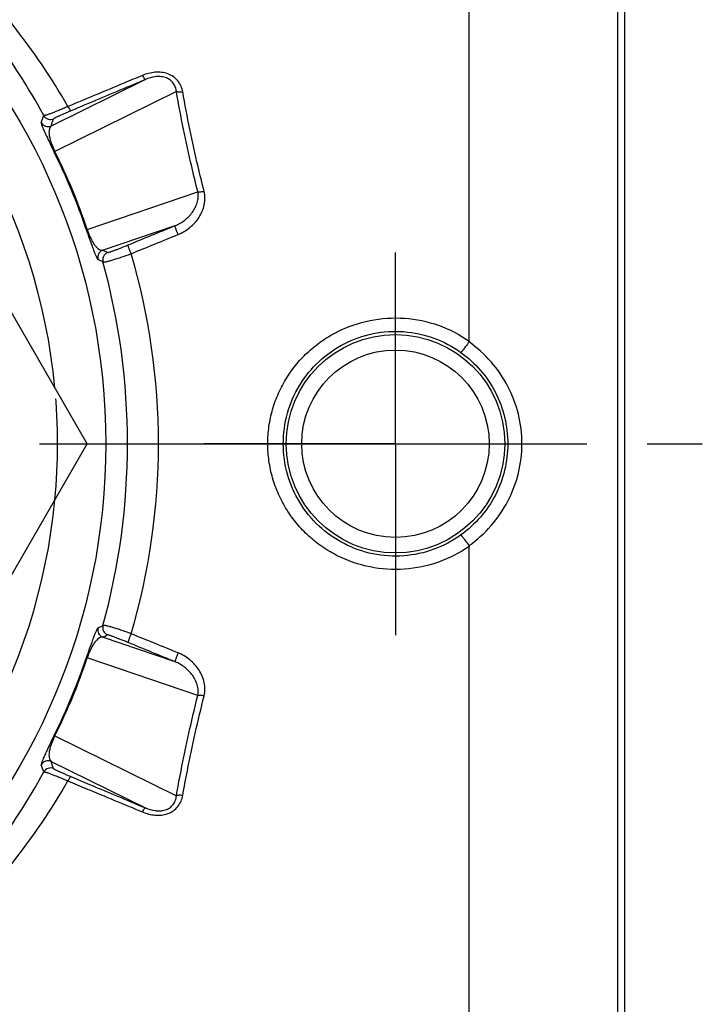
# Model space of a CAD drawing. Header units: millimetres. Extents: x 420 to 580, y 417 to 583.
# Tile 4 of 5: x 536 to 580, y 464 to 527. Entities that reach past the tile are written whole.
import ezdxf

# ---------------------------------------------------------------- set-up
doc = ezdxf.new("R2010")
doc.units = ezdxf.units.MM
doc.header["$LTSCALE"] = 65.185185
doc.linetypes.add('CENTER', pattern=[0.6, 0.375, -0.075, 0.075, -0.075])
doc.linetypes.add('HIDDEN', pattern=[0.2, 0.1, -0.1])
for name, color, linetype in [('ACHSEN_S', 7, 'CONTINUOUS'), ('FASEN', 7, 'CONTINUOUS'), ('KOERPER', 7, 'CONTINUOUS'), ('KONST.EL_MIT_GEO', 7, 'CONTINUOUS')]:
    doc.layers.add(name, color=color, linetype=linetype)

msp = doc.modelspace()

# ---------------------------------------------------------------- linework, layer by layer
at = {"layer": 'ACHSEN_S', "color": 2, "linetype": 'CENTER'}
msp.add_line((420, 500), (580, 500), dxfattribs=at)
at = {"layer": 'FASEN', "color": 7, "linetype": 'Continuous'}
msp.add_circle((500, 500), 41.605, dxfattribs=at)
for start, end in [(5.38014, 54.61985), (305.38015, 354.61986)]:
    msp.add_arc((500, 500), 38.5, start, end, dxfattribs=at)
at = {"layer": 'FASEN', "color": 8, "linetype": 'HIDDEN'}
msp.add_arc((500, 500), 38.5, 354.61986, 5.38014, dxfattribs=at)
at = {"layer": 'KOERPER', "color": 2, "linetype": 'CENTER'}
for q in [(560.25, 512.321), (547.929, 500), (572.571, 500), (560.25, 487.679)]:
    msp.add_line((560.25, 500), q, dxfattribs=at)
at = {"layer": 'KONST.EL_MIT_GEO', "color": 7, "linetype": 'Continuous'}
for p, q in [((575, 578), (575, 422)), ((565, 506.609), (565, 555.388)), ((574.544, 554.498), (574.544, 445.502)), ((540.415, 500), (520.207, 535)), ((544.159, 523.457), (538.085, 520.461)), ((546.152, 522.676), (538.332, 518.818)), ((540.411, 513.798), (547.528, 516.213)), ((541.398, 512.462), (546.072, 514.048)), ((520.207, 465), (540.415, 500)), ((565, 444.612), (565, 493.391)), ((546.072, 485.952), (541.398, 487.538)), ((547.528, 483.787), (540.411, 486.202)), ((538.332, 481.182), (546.152, 477.324)), ((538.085, 479.539), (544.159, 476.543))]:
    msp.add_line(p, q, dxfattribs=at)
for radius in [7.034, 6.034]:
    msp.add_circle((560.25, 500), radius, dxfattribs=at)
for centre, radius, start, end in [((416.703, 563.745), 128.203, 340.37217, 340.58831), ((537.894, 520.923), 0.5, 208.97685, 292.42804), ((538.053, 521.382), 0.5, 209.40207, 292.42865), ((414.722, 563.655), 130.706, 340.70251, 340.91559), ((502.616, 501.083), 39.817, 18.63356, 26.36644), ((502.21, 500.915), 40.315, 18.63656, 26.36343), ((541.59, 512), 0.5, 112.572, 196.02343), ((484.81, 394.893), 130.479, 64.14375, 64.29759), ((486.271, 396.228), 127.978, 64.47191, 64.62796), ((541.905, 511.848), 0.5, 112.57155, 195.7162), ((501.705, 499.995), 43.297, 0.00687, 16.42702), ((498.824, 500.001), 44.18, 359.99881, 15.37175), ((498.824, 499.999), 44.18, 344.62825, 0.00119), ((501.705, 500.005), 43.297, 343.57298, 359.99313), ((486.271, 603.772), 127.978, 295.37204, 295.52809), ((541.905, 488.152), 0.5, 164.28379, 247.42847), ((541.59, 488), 0.5, 163.97685, 247.42804), ((484.81, 605.107), 130.479, 295.70241, 295.85625), ((502.616, 498.917), 39.817, 333.63356, 341.36644), ((502.21, 499.085), 40.315, 333.63657, 341.36344), ((537.894, 479.077), 0.5, 67.57279, 151.02264), ((414.722, 436.345), 130.706, 19.08441, 19.29749), ((416.703, 436.255), 128.203, 19.41169, 19.62783), ((538.053, 478.618), 0.5, 67.57213, 150.59716)]:
    msp.add_arc(centre, radius, start, end, dxfattribs=at)
for points, knots in [([(539.174, 521.717), (538.124, 523.54), (535.778, 527.011), (531.589, 531.644), (526.835, 535.631), (523.337, 537.83), (521.519, 538.806)], [0, 0, 0, 0, 0.253761, 0.503358, 0.751117, 1, 1, 1, 1]), ([(537.618, 521.137), (536.639, 522.929), (534.451, 526.35), (530.52, 530.945), (526.038, 534.925), (522.72, 537.138), (520.992, 538.125)], [0, 0, 0, 0, 0.254679, 0.504487, 0.751854, 1, 1, 1, 1]), ([(546.56, 522.653), (546.538, 522.78), (546.464, 523.032), (546.262, 523.375), (545.966, 523.653), (545.598, 523.842), (545.19, 523.933), (544.633, 523.935), (544.223, 523.824), (543.968, 523.718)], [0, 0, 0, 0, 0.119251, 0.239845, 0.362876, 0.488701, 0.616534, 0.745085, 1, 1, 1, 1]), ([(543.968, 523.718), (543.569, 523.551), (541.971, 522.884), (540.373, 522.217), (539.174, 521.717)], [0, 0, 0, 0, 0.24975, 1, 1, 1, 1]), ([(544.159, 523.457), (543.76, 523.289), (542.162, 522.616), (540.564, 521.944), (539.365, 521.44)], [0, 0, 0, 0, 0.249746, 1, 1, 1, 1]), ([(543.968, 523.718), (543.986, 523.68), (544.022, 523.614), (544.074, 523.531), (544.114, 523.481), (544.142, 523.46), (544.154, 523.456), (544.159, 523.457)], [0, 0, 0, 0, 0.379382, 0.683837, 0.891464, 0.95658, 1, 1, 1, 1]), ([(546.152, 522.676), (546.142, 522.773), (546.101, 522.969), (545.959, 523.241), (545.729, 523.462), (545.431, 523.602), (545.104, 523.656), (544.669, 523.635), (544.355, 523.541), (544.159, 523.457)], [0, 0, 0, 0, 0.115741, 0.234562, 0.358421, 0.487069, 0.617576, 0.747257, 1, 1, 1, 1]), ([(546.56, 522.653), (546.484, 522.641), (546.373, 522.634), (546.236, 522.649), (546.177, 522.665), (546.152, 522.676)], [0, 0, 0, 0, 0.560305, 0.80043, 1, 1, 1, 1]), ([(547.528, 516.213), (547.393, 516.756), (546.878, 518.897), (546.435, 521.056), (546.152, 522.676)], [0, 0, 0, 0, 0.253683, 1, 1, 1, 1]), ([(547.936, 516.245), (547.801, 516.782), (547.285, 518.906), (546.843, 521.047), (546.56, 522.653)], [0, 0, 0, 0, 0.253683, 1, 1, 1, 1]), ([(539.174, 521.717), (539.072, 521.673), (538.874, 521.588), (538.588, 521.468), (538.328, 521.363), (538.102, 521.276), (537.938, 521.217), (537.827, 521.18), (537.762, 521.16), (537.708, 521.146), (537.667, 521.137), (537.638, 521.133), (537.622, 521.134), (537.618, 521.137)], [0, 0, 0, 0, 0.20007, 0.387956, 0.55778, 0.704527, 0.824262, 0.873085, 0.914199, 0.947438, 0.972719, 0.990094, 1, 1, 1, 1]), ([(539.365, 521.44), (539.287, 521.407), (539.137, 521.343), (538.922, 521.25), (538.73, 521.165), (538.566, 521.09), (538.449, 521.035), (538.373, 520.997), (538.329, 520.975), (538.295, 520.956), (538.269, 520.941), (538.254, 520.93), (538.246, 520.923), (538.244, 520.92)], [0, 0, 0, 0, 0.20441, 0.395682, 0.567381, 0.714306, 0.832723, 0.880466, 0.920314, 0.952163, 0.97598, 0.991822, 1, 1, 1, 1]), ([(539.174, 521.717), (539.193, 521.678), (539.229, 521.608), (539.282, 521.52), (539.321, 521.466), (539.348, 521.443), (539.36, 521.439), (539.365, 521.44)], [0, 0, 0, 0, 0.381141, 0.687853, 0.895935, 0.959682, 1, 1, 1, 1]), ([(537.456, 520.681), (537.454, 520.675), (537.453, 520.66), (537.457, 520.618), (537.478, 520.541), (537.521, 520.418), (537.591, 520.247), (537.694, 520.012), (537.841, 519.693), (538.044, 519.268), (538.201, 518.947), (538.291, 518.767)], [0, 0, 0, 0, 0.008675, 0.021414, 0.060886, 0.121652, 0.207809, 0.326008, 0.487743, 0.711663, 1, 1, 1, 1]), ([(538.085, 520.461), (537.973, 520.377), (537.936, 520.136), (537.962, 519.86), (538.015, 519.599), (538.131, 519.242), (538.251, 518.973), (538.332, 518.818)], [0, 0, 0, 0, 0.24188, 0.348687, 0.491908, 0.697661, 1, 1, 1, 1]), ([(538.291, 518.767), (538.29, 518.77), (538.292, 518.777), (538.305, 518.795), (538.32, 518.808), (538.332, 518.818)], [0, 0, 0, 0, 0.133054, 0.337884, 1, 1, 1, 1]), ([(546.072, 514.048), (546.293, 514.138), (546.708, 514.377), (547.126, 514.803), (547.371, 515.201), (547.5, 515.525), (547.564, 515.867), (547.551, 516.1), (547.528, 516.213)], [0, 0, 0, 0, 0.254944, 0.505661, 0.629887, 0.75336, 0.876474, 1, 1, 1, 1]), ([(546.263, 513.472), (546.537, 513.584), (547.051, 513.892), (547.55, 514.448), (547.825, 514.966), (547.958, 515.383), (548.005, 515.816), (547.971, 516.105), (547.936, 516.245)], [0, 0, 0, 0, 0.253465, 0.504499, 0.629307, 0.753379, 0.876837, 1, 1, 1, 1]), ([(547.936, 516.245), (547.859, 516.227), (547.749, 516.208), (547.612, 516.203), (547.553, 516.208), (547.528, 516.213)], [0, 0, 0, 0, 0.571386, 0.809928, 1, 1, 1, 1]), ([(540.346, 513.806), (540.41, 513.615), (540.526, 513.276), (540.683, 512.833), (540.804, 512.502), (540.897, 512.264), (540.97, 512.094), (541.026, 511.976), (541.065, 511.907), (541.092, 511.874), (541.103, 511.864), (541.109, 511.862)], [0, 0, 0, 0, 0.288337, 0.512256, 0.673991, 0.792191, 0.878348, 0.939114, 0.978586, 0.991325, 1, 1, 1, 1]), ([(540.346, 513.806), (540.347, 513.803), (540.354, 513.799), (540.376, 513.796), (540.396, 513.797), (540.411, 513.798)], [0, 0, 0, 0, 0.133053, 0.337882, 1, 1, 1, 1]), ([(540.411, 513.798), (540.463, 513.632), (540.569, 513.357), (540.74, 513.022), (540.886, 512.8), (541.063, 512.587), (541.259, 512.442), (541.398, 512.462)], [0, 0, 0, 0, 0.302339, 0.508092, 0.651312, 0.75812, 1, 1, 1, 1]), ([(546.263, 513.472), (546.235, 513.539), (546.194, 513.637), (546.146, 513.766), (546.115, 513.853), (546.092, 513.926), (546.078, 513.978), (546.071, 514.011), (546.069, 514.028), (546.069, 514.04), (546.071, 514.047), (546.072, 514.048)], [0, 0, 0, 0, 0.355244, 0.524163, 0.676527, 0.805192, 0.904231, 0.941235, 0.969417, 0.988742, 1, 1, 1, 1]), ([(541.713, 512.31), (541.717, 512.308), (541.73, 512.31), (541.753, 512.314), (541.788, 512.324), (541.834, 512.339), (541.892, 512.358), (541.959, 512.381), (542.036, 512.409), (542.157, 512.453), (542.327, 512.518), (542.549, 512.604), (542.791, 512.701), (542.959, 512.769), (543.044, 512.804)], [0, 0, 0, 0, 0.008375, 0.025369, 0.051069, 0.085291, 0.127754, 0.178105, 0.235933, 0.300773, 0.449375, 0.619197, 0.804782, 1, 1, 1, 1]), ([(543.235, 512.239), (543.221, 512.272), (543.194, 512.338), (543.155, 512.436), (543.119, 512.529), (543.089, 512.614), (543.066, 512.686), (543.052, 512.737), (543.045, 512.769), (543.042, 512.785), (543.042, 512.797), (543.043, 512.803), (543.044, 512.804)], [0, 0, 0, 0, 0.179142, 0.357388, 0.526514, 0.678716, 0.807003, 0.905567, 0.942316, 0.970228, 0.989231, 1, 1, 1, 1]), ([(541.424, 511.712), (541.428, 511.707), (541.447, 511.702), (541.48, 511.701), (541.53, 511.706), (541.594, 511.716), (541.673, 511.733), (541.806, 511.764), (542.002, 511.819), (542.268, 511.9), (542.569, 512), (542.896, 512.114), (543.121, 512.196), (543.235, 512.239)], [0, 0, 0, 0, 0.010432, 0.02832, 0.054461, 0.088897, 0.131441, 0.181789, 0.304273, 0.452473, 0.621615, 0.80617, 1, 1, 1, 1]), ([(552.033, 500), (552.033, 500.372), (552.085, 501.118), (552.319, 502.214), (552.702, 503.266), (553.227, 504.254), (553.883, 505.16), (554.657, 505.968), (555.533, 506.663), (556.815, 507.422), (558.594, 508.036), (560.844, 508.179), (563.051, 507.722), (564.392, 507.034), (565, 506.609)], [0, 0, 0, 0, 0.062632, 0.125244, 0.187822, 0.25036, 0.312867, 0.375361, 0.437861, 0.500387, 0.625268, 0.750255, 0.8752, 1, 1, 1, 1]), ([(553.032, 500), (553.032, 500.659), (553.214, 501.984), (554.011, 503.816), (555.273, 505.366), (556.907, 506.517), (558.793, 507.182), (560.791, 507.309), (562.747, 506.888), (563.928, 506.262), (564.462, 505.878)], [0, 0, 0, 0, 0.125146, 0.250124, 0.374945, 0.499791, 0.624815, 0.749976, 0.875082, 1, 1, 1, 1]), ([(564.985, 506.559), (564.952, 506.513), (564.887, 506.424), (564.793, 506.296), (564.707, 506.18), (564.631, 506.08), (564.574, 506.008), (564.536, 505.96), (564.513, 505.932), (564.494, 505.91), (564.48, 505.893), (564.47, 505.883), (564.464, 505.878), (564.462, 505.878)], [0, 0, 0, 0, 0.197299, 0.383638, 0.55338, 0.701387, 0.823192, 0.873094, 0.915147, 0.949043, 0.974545, 0.99151, 1, 1, 1, 1]), ([(568.39, 500), (568.39, 500.638), (568.236, 501.92), (567.553, 503.728), (566.463, 505.324), (565.506, 506.189), (564.985, 506.559)], [0, 0, 0, 0, 0.249998, 0.499982, 0.749976, 1, 1, 1, 1]), ([(564.462, 505.878), (564.925, 505.546), (565.777, 504.767), (566.741, 503.335), (567.342, 501.716), (567.478, 500.57), (567.478, 500)], [0, 0, 0, 0, 0.250012, 0.499997, 0.749985, 1, 1, 1, 1]), ([(565, 493.391), (564.392, 492.966), (563.051, 492.278), (560.844, 491.821), (558.594, 491.964), (556.815, 492.578), (555.533, 493.337), (554.657, 494.032), (553.883, 494.84), (553.227, 495.746), (552.702, 496.734), (552.319, 497.786), (552.085, 498.882), (552.033, 499.628), (552.033, 500)], [0, 0, 0, 0, 0.1248, 0.249745, 0.374732, 0.499613, 0.562139, 0.624639, 0.687133, 0.74964, 0.812178, 0.874756, 0.937368, 1, 1, 1, 1]), ([(564.462, 494.122), (563.928, 493.738), (562.747, 493.112), (560.791, 492.691), (558.793, 492.818), (556.907, 493.483), (555.273, 494.634), (554.011, 496.184), (553.214, 498.016), (553.032, 499.341), (553.032, 500)], [0, 0, 0, 0, 0.124918, 0.250024, 0.375185, 0.500209, 0.625055, 0.749876, 0.874854, 1, 1, 1, 1]), ([(567.478, 500), (567.478, 499.43), (567.342, 498.284), (566.741, 496.665), (565.777, 495.233), (564.925, 494.454), (564.462, 494.122)], [0, 0, 0, 0, 0.250015, 0.500003, 0.749988, 1, 1, 1, 1]), ([(564.985, 493.441), (565.506, 493.811), (566.463, 494.676), (567.553, 496.272), (568.236, 498.08), (568.39, 499.362), (568.39, 500)], [0, 0, 0, 0, 0.250024, 0.500018, 0.750002, 1, 1, 1, 1]), ([(564.462, 494.122), (564.464, 494.122), (564.47, 494.117), (564.48, 494.107), (564.494, 494.09), (564.513, 494.068), (564.536, 494.04), (564.574, 493.992), (564.631, 493.92), (564.707, 493.82), (564.793, 493.704), (564.887, 493.576), (564.952, 493.487), (564.985, 493.441)], [0, 0, 0, 0, 0.008491, 0.025455, 0.050957, 0.084853, 0.126906, 0.176808, 0.298613, 0.44662, 0.616362, 0.802701, 1, 1, 1, 1]), ([(543.235, 487.761), (543.121, 487.804), (542.896, 487.886), (542.569, 488), (542.268, 488.1), (542.002, 488.181), (541.806, 488.236), (541.673, 488.267), (541.594, 488.284), (541.53, 488.294), (541.48, 488.299), (541.447, 488.298), (541.428, 488.293), (541.424, 488.288)], [0, 0, 0, 0, 0.19383, 0.378385, 0.547527, 0.695727, 0.818211, 0.868559, 0.911103, 0.945539, 0.97168, 0.989568, 1, 1, 1, 1]), ([(541.109, 488.138), (541.103, 488.136), (541.092, 488.126), (541.065, 488.093), (541.026, 488.024), (540.97, 487.906), (540.897, 487.736), (540.804, 487.498), (540.683, 487.167), (540.526, 486.724), (540.41, 486.385), (540.346, 486.194)], [0, 0, 0, 0, 0.008675, 0.021414, 0.060886, 0.121652, 0.207809, 0.326009, 0.487744, 0.711663, 1, 1, 1, 1]), ([(543.044, 487.196), (542.959, 487.231), (542.791, 487.299), (542.549, 487.396), (542.327, 487.482), (542.157, 487.547), (542.036, 487.591), (541.959, 487.619), (541.892, 487.642), (541.834, 487.661), (541.788, 487.676), (541.753, 487.686), (541.73, 487.69), (541.717, 487.692), (541.713, 487.69)], [0, 0, 0, 0, 0.195218, 0.380803, 0.550625, 0.699227, 0.764067, 0.821895, 0.872246, 0.914709, 0.948931, 0.974631, 0.991625, 1, 1, 1, 1]), ([(543.235, 487.761), (543.221, 487.728), (543.194, 487.662), (543.155, 487.564), (543.119, 487.471), (543.089, 487.386), (543.066, 487.314), (543.052, 487.263), (543.045, 487.231), (543.042, 487.215), (543.042, 487.203), (543.043, 487.197), (543.044, 487.196)], [0, 0, 0, 0, 0.179142, 0.357388, 0.526514, 0.678716, 0.807003, 0.905566, 0.942316, 0.970228, 0.989231, 1, 1, 1, 1]), ([(541.398, 487.538), (541.259, 487.558), (541.063, 487.413), (540.886, 487.2), (540.74, 486.978), (540.569, 486.643), (540.463, 486.368), (540.411, 486.202)], [0, 0, 0, 0, 0.24188, 0.348688, 0.491908, 0.697661, 1, 1, 1, 1]), ([(546.263, 486.528), (546.235, 486.461), (546.194, 486.363), (546.146, 486.234), (546.115, 486.147), (546.092, 486.074), (546.078, 486.022), (546.071, 485.989), (546.069, 485.972), (546.069, 485.96), (546.071, 485.953), (546.072, 485.952)], [0, 0, 0, 0, 0.355244, 0.524163, 0.676526, 0.805192, 0.904231, 0.941235, 0.969417, 0.988742, 1, 1, 1, 1]), ([(547.936, 483.755), (547.971, 483.895), (548.005, 484.184), (547.958, 484.617), (547.825, 485.034), (547.55, 485.552), (547.051, 486.108), (546.537, 486.416), (546.263, 486.528)], [0, 0, 0, 0, 0.123163, 0.246621, 0.370693, 0.495501, 0.746535, 1, 1, 1, 1]), ([(540.346, 486.194), (540.347, 486.197), (540.354, 486.201), (540.376, 486.204), (540.396, 486.203), (540.411, 486.202)], [0, 0, 0, 0, 0.133054, 0.337884, 1, 1, 1, 1]), ([(547.528, 483.787), (547.551, 483.9), (547.564, 484.133), (547.5, 484.475), (547.371, 484.799), (547.126, 485.197), (546.708, 485.623), (546.293, 485.862), (546.072, 485.952)], [0, 0, 0, 0, 0.123526, 0.24664, 0.370113, 0.494339, 0.745056, 1, 1, 1, 1]), ([(546.152, 477.324), (546.246, 477.858), (546.646, 480.024), (547.126, 482.175), (547.528, 483.787)], [0, 0, 0, 0, 0.24612, 1, 1, 1, 1]), ([(546.56, 477.347), (546.653, 477.877), (547.054, 480.025), (547.534, 482.158), (547.936, 483.755)], [0, 0, 0, 0, 0.24612, 1, 1, 1, 1]), ([(547.936, 483.755), (547.859, 483.773), (547.749, 483.792), (547.612, 483.797), (547.553, 483.792), (547.528, 483.787)], [0, 0, 0, 0, 0.571386, 0.809928, 1, 1, 1, 1]), ([(538.291, 481.233), (538.201, 481.053), (538.044, 480.732), (537.841, 480.307), (537.694, 479.988), (537.591, 479.753), (537.521, 479.582), (537.478, 479.459), (537.457, 479.382), (537.453, 479.34), (537.454, 479.325), (537.456, 479.319)], [0, 0, 0, 0, 0.288337, 0.512257, 0.673992, 0.792191, 0.878348, 0.939114, 0.978586, 0.991325, 1, 1, 1, 1]), ([(538.332, 481.182), (538.251, 481.027), (538.131, 480.758), (538.015, 480.401), (537.962, 480.14), (537.936, 479.864), (537.973, 479.623), (538.085, 479.539)], [0, 0, 0, 0, 0.302339, 0.508092, 0.651313, 0.75812, 1, 1, 1, 1]), ([(538.291, 481.233), (538.29, 481.23), (538.292, 481.223), (538.305, 481.205), (538.32, 481.192), (538.332, 481.182)], [0, 0, 0, 0, 0.133053, 0.337882, 1, 1, 1, 1]), ([(520.992, 461.875), (522.72, 462.862), (526.038, 465.075), (530.52, 469.055), (534.451, 473.65), (536.639, 477.071), (537.618, 478.863)], [0, 0, 0, 0, 0.248146, 0.495513, 0.745321, 1, 1, 1, 1]), ([(537.618, 478.863), (537.622, 478.866), (537.638, 478.867), (537.667, 478.863), (537.708, 478.854), (537.762, 478.84), (537.827, 478.82), (537.938, 478.783), (538.102, 478.724), (538.328, 478.637), (538.588, 478.532), (538.874, 478.412), (539.072, 478.327), (539.174, 478.283)], [0, 0, 0, 0, 0.009906, 0.027281, 0.052562, 0.085801, 0.126915, 0.175738, 0.295473, 0.44222, 0.612044, 0.79993, 1, 1, 1, 1]), ([(538.244, 479.08), (538.246, 479.077), (538.254, 479.07), (538.269, 479.059), (538.295, 479.044), (538.329, 479.025), (538.373, 479.003), (538.449, 478.965), (538.566, 478.91), (538.73, 478.835), (538.922, 478.75), (539.137, 478.657), (539.287, 478.593), (539.365, 478.56)], [0, 0, 0, 0, 0.008178, 0.02402, 0.047837, 0.079686, 0.119534, 0.167277, 0.285694, 0.432619, 0.604318, 0.79559, 1, 1, 1, 1]), ([(521.519, 461.194), (523.337, 462.17), (526.835, 464.369), (531.589, 468.356), (535.778, 472.989), (538.124, 476.46), (539.174, 478.283)], [0, 0, 0, 0, 0.248883, 0.496642, 0.746239, 1, 1, 1, 1]), ([(539.174, 478.283), (539.193, 478.322), (539.229, 478.392), (539.282, 478.48), (539.321, 478.534), (539.348, 478.557), (539.36, 478.561), (539.365, 478.56)], [0, 0, 0, 0, 0.381141, 0.687852, 0.895935, 0.959682, 1, 1, 1, 1]), ([(539.174, 478.283), (539.574, 478.116), (541.172, 477.45), (542.77, 476.783), (543.968, 476.282)], [0, 0, 0, 0, 0.250244, 1, 1, 1, 1]), ([(539.365, 478.56), (539.765, 478.392), (541.363, 477.72), (542.961, 477.048), (544.159, 476.543)], [0, 0, 0, 0, 0.250248, 1, 1, 1, 1]), ([(543.968, 476.282), (544.223, 476.176), (544.633, 476.065), (545.19, 476.067), (545.598, 476.158), (545.966, 476.347), (546.262, 476.625), (546.464, 476.968), (546.538, 477.22), (546.56, 477.347)], [0, 0, 0, 0, 0.254915, 0.383466, 0.511299, 0.637124, 0.760155, 0.880749, 1, 1, 1, 1]), ([(544.159, 476.543), (544.355, 476.459), (544.669, 476.365), (545.104, 476.344), (545.431, 476.398), (545.729, 476.538), (545.959, 476.759), (546.101, 477.031), (546.142, 477.227), (546.152, 477.324)], [0, 0, 0, 0, 0.252743, 0.382424, 0.512931, 0.641579, 0.765438, 0.884259, 1, 1, 1, 1]), ([(546.56, 477.347), (546.484, 477.359), (546.373, 477.366), (546.236, 477.351), (546.177, 477.335), (546.152, 477.324)], [0, 0, 0, 0, 0.560305, 0.80043, 1, 1, 1, 1]), ([(543.968, 476.282), (543.986, 476.32), (544.022, 476.386), (544.074, 476.469), (544.114, 476.519), (544.142, 476.54), (544.154, 476.544), (544.159, 476.543)], [0, 0, 0, 0, 0.379382, 0.683837, 0.891464, 0.95658, 1, 1, 1, 1])]:
    msp.add_open_spline(points, degree=3, knots=knots, dxfattribs=at)
for points in [[(543.044, 512.804), (544.053, 513.219), (545.063, 513.634), (546.072, 514.048)], [(543.235, 512.239), (544.245, 512.65), (545.254, 513.061), (546.263, 513.472)], [(565, 506.609), (565, 506.592), (564.996, 506.573), (564.985, 506.559)], [(564.985, 493.441), (564.996, 493.427), (565, 493.408), (565, 493.391)], [(546.263, 486.528), (545.254, 486.939), (544.245, 487.35), (543.235, 487.761)], [(546.072, 485.952), (545.063, 486.366), (544.053, 486.781), (543.044, 487.196)]]:
    msp.add_open_spline(points, degree=3, dxfattribs=at)

doc.saveas('drawing.dxf')
